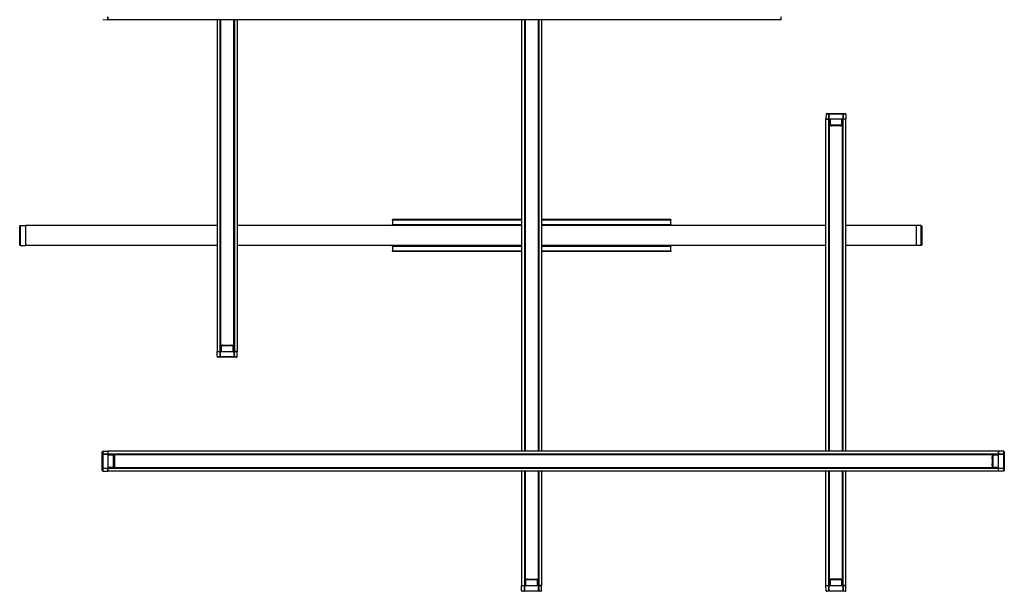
# Model space of a CAD drawing. Header units: millimetres. Extents: x 877 to 2009, y 1244 to 2405.
# Tile 1 of 4: x 877 to 2009, y 1244 to 1901. Entities that reach past the tile are written whole.
import ezdxf

# ---------------------------------------------------------------- set-up
doc = ezdxf.new("R2010")
doc.units = ezdxf.units.MM
doc.header["$LTSCALE"] = 10

msp = doc.modelspace()

# ---------------------------------------------------------------- linework, layer by layer
at = {"color": 7, "linetype": 'Continuous', "lineweight": 25}
for p, q in [((978.2, 1904.4), (978.2, 1901.2)), ((978.2, 1901.2), (978.2, 1904.3)), ((1752.2, 1901.2), (1752.2, 1904.3)), ((972.4, 1901.3), (978.2, 1901.2)), ((1752.2, 1901.2), (978.2, 1901.2)), ((1103.7, 1901.2), (1103.7, 1519.7)), ((1106.9, 1901.2), (1106.9, 1519.7)), ((1107.3, 1901.2), (1107.3, 1519.7)), ((1107.5, 1901.2), (1107.5, 1527.2)), ((1107.7, 1901.2), (1107.7, 1527.2)), ((1122.8, 1901.2), (1122.8, 1527.2)), ((1123, 1527.2), (1123, 1901.2)), ((1123.1, 1901.2), (1123.1, 1519.7)), ((1123.5, 1901.2), (1123.5, 1519.7)), ((1126.7, 1901.2), (1126.7, 1519.7)), ((1453.7, 1901.2), (1453.7, 1405.2)), ((1456.9, 1901.2), (1456.9, 1405.2)), ((1457.3, 1901.2), (1457.3, 1405.2)), ((1457.5, 1901.2), (1457.5, 1405.2)), ((1457.7, 1901.2), (1457.7, 1405.2)), ((1472.8, 1901.2), (1472.8, 1405.2)), ((1473, 1405.2), (1473, 1901.2)), ((1473.1, 1901.2), (1473.1, 1405.2)), ((1473.5, 1901.2), (1473.5, 1405.2)), ((1476.7, 1901.2), (1476.7, 1405.2)), ((1803.8, 1792.5), (1803.7, 1786.7)), ((1807, 1792.5), (1803.8, 1792.5)), ((1804.5, 1793.2), (1807.4, 1793.2)), ((1823.3, 1792.5), (1807.2, 1792.5)), ((1807.4, 1793.2), (1823, 1793.2)), ((1823, 1793.2), (1825.9, 1793.2)), ((1826.6, 1792.5), (1823.4, 1792.5)), ((1826.6, 1792.5), (1826.7, 1786.7)), ((1803.7, 1405.2), (1803.7, 1786.7)), ((1803.7, 1786.7), (1806.9, 1786.7)), ((1807, 1786.7), (1803.7, 1786.7)), ((1806.9, 1405.2), (1806.9, 1786.7)), ((1808.4, 1786.7), (1807.1, 1786.7)), ((1807.3, 1405.2), (1807.3, 1786.7)), ((1807.5, 1779.2), (1807.5, 1786.7)), ((1807.5, 1779.2), (1807.5, 1786.7)), ((1807.5, 1779.2), (1807.5, 1786.7)), ((1807.5, 1779.2), (1807.5, 1405.2)), ((1807.5, 1779.2), (1807.7, 1779.2)), ((1807.6, 1786.7), (1807.7, 1780.2)), ((1807.7, 1779.2), (1807.7, 1783.4)), ((1807.7, 1782.7), (1807.7, 1782.7)), ((1807.7, 1782.2), (1807.7, 1782.2)), ((1807.7, 1780.2), (1808.4, 1780.2)), ((1822.8, 1779.2), (1807.7, 1779.2)), ((1807.7, 1405.2), (1807.7, 1779.2)), ((1808.4, 1779.7), (1808.2, 1779.7)), ((1822.1, 1786.7), (1808.4, 1786.7)), ((1808.4, 1786.7), (1808.4, 1780.2)), ((1808.4, 1780.2), (1822.1, 1780.2)), ((1808.4, 1779.7), (1808.4, 1780.2)), ((1822.1, 1779.7), (1808.4, 1779.7)), ((1809.5, 1779.2), (1809.5, 1779.7)), ((1809.7, 1779.2), (1809.7, 1779.7)), ((1809.8, 1779.7), (1809.8, 1779.2)), ((1809.8, 1779.2), (1809.8, 1779.2)), ((1809.9, 1779.2), (1809.9, 1779.7)), ((1810.3, 1779.2), (1810.3, 1779.7)), ((1811.6, 1779.2), (1810.3, 1779.2)), ((1810.3, 1779.2), (1810.3, 1779.2)), ((1811.6, 1779.2), (1811.6, 1779.7)), ((1818.8, 1779.7), (1818.8, 1779.2)), ((1820.1, 1779.2), (1818.8, 1779.2)), ((1820.1, 1779.7), (1820.1, 1779.2)), ((1820.1, 1779.2), (1820.1, 1779.2)), ((1820.5, 1779.2), (1820.5, 1779.7)), ((1820.6, 1779.2), (1820.6, 1779.7)), ((1820.6, 1779.2), (1820.6, 1779.2)), ((1820.8, 1779.2), (1820.8, 1779.7)), ((1821, 1779.2), (1821, 1779.7)), ((1823.3, 1786.7), (1822.1, 1786.7)), ((1822.1, 1780.2), (1822.1, 1786.7)), ((1822.1, 1779.7), (1822.1, 1780.2)), ((1822.1, 1780.2), (1822.7, 1780.2)), ((1822.2, 1779.7), (1822.1, 1779.7)), ((1822.7, 1780.2), (1822.8, 1786.7)), ((1822.7, 1782.7), (1822.8, 1782.7)), ((1822.8, 1782.2), (1822.7, 1782.2)), ((1822.8, 1779.2), (1822.8, 1783.4)), ((1823, 1779.2), (1822.8, 1779.2)), ((1822.8, 1405.2), (1822.8, 1779.2)), ((1822.9, 1786.7), (1822.9, 1779.2)), ((1822.9, 1779.2), (1822.9, 1786.7)), ((1822.9, 1779.2), (1822.9, 1786.7)), ((1823, 1405.2), (1823, 1779.2)), ((1823.1, 1405.2), (1823.1, 1786.7)), ((1823.5, 1786.7), (1823.3, 1786.7)), ((1826.7, 1786.7), (1823.5, 1786.7)), ((1826.7, 1786.7), (1823.5, 1786.7)), ((1823.5, 1405.2), (1823.5, 1786.7)), ((1826.7, 1405.2), (1826.7, 1786.7)), ((877.4, 1664.6), (883.2, 1664.7)), ((877.4, 1664.6), (877.4, 1641.8)), ((1103.7, 1664.7), (883.2, 1664.7)), ((883.2, 1664.7), (883.2, 1641.7)), ((1453.7, 1664.7), (1126.7, 1664.7)), ((1305.2, 1670.6), (1305.2, 1671.7)), ((1453.7, 1671.7), (1305.2, 1671.7)), ((1305.2, 1670.6), (1305.2, 1665.8)), ((1453.7, 1670.6), (1305.2, 1670.6)), ((1305.2, 1664.7), (1305.2, 1665.8)), ((1305.3, 1665.3), (1305.2, 1665.7)), ((1305.2, 1665.7), (1305.2, 1664.7)), ((1305.3, 1665.2), (1305.3, 1665.3)), ((1305.3, 1665.3), (1305.3, 1664.7)), ((1453.7, 1665.3), (1305.3, 1665.3)), ((1305.5, 1664.8), (1305.3, 1665.2)), ((1305.3, 1665.2), (1305.3, 1664.7)), ((1625.2, 1671.7), (1476.7, 1671.7)), ((1625.2, 1670.6), (1476.7, 1670.6)), ((1625.1, 1665.3), (1476.7, 1665.3)), ((1803.7, 1664.7), (1476.7, 1664.7)), ((1625.1, 1665.2), (1624.9, 1664.8)), ((1625.1, 1665.3), (1625.2, 1665.7)), ((1625.1, 1665.3), (1625.1, 1665.2)), ((1625.1, 1665.3), (1625.1, 1664.7)), ((1625.1, 1665.2), (1625.1, 1664.7)), ((1625.2, 1671.7), (1625.2, 1670.6)), ((1625.2, 1665.8), (1625.2, 1670.6)), ((1625.2, 1665.8), (1625.2, 1664.7)), ((1625.2, 1664.7), (1625.2, 1665.7)), ((1907.2, 1664.7), (1826.7, 1664.7)), ((1907.2, 1664.7), (1907.2, 1641.7)), ((1913, 1664.6), (1907.2, 1664.7)), ((1913, 1641.8), (1913, 1664.6)), ((876.7, 1642.5), (876.7, 1663.9)), ((1913.7, 1663.9), (1913.7, 1642.5)), ((877.4, 1641.8), (883.2, 1641.7)), ((1103.7, 1641.7), (883.2, 1641.7)), ((1453.7, 1641.7), (1126.7, 1641.7)), ((1305.2, 1640.6), (1305.2, 1641.7)), ((1305.2, 1641.7), (1305.2, 1640.6)), ((1305.3, 1641.2), (1305.3, 1641.7)), ((1305.3, 1641), (1305.3, 1641.7)), ((1305.3, 1641.2), (1305.5, 1641.5)), ((1803.7, 1641.7), (1476.7, 1641.7)), ((1624.9, 1641.5), (1625.1, 1641.2)), ((1625.1, 1641.2), (1625.1, 1641.7)), ((1625.1, 1641), (1625.1, 1641.7)), ((1625.2, 1641.7), (1625.2, 1640.6)), ((1625.2, 1640.6), (1625.2, 1641.7)), ((1907.2, 1641.7), (1826.7, 1641.7)), ((1913, 1641.8), (1907.2, 1641.7)), ((1305.3, 1641), (1305.2, 1640.6)), ((1305.2, 1640.6), (1305.2, 1635.7)), ((1305.2, 1634.7), (1305.2, 1635.7)), ((1305.2, 1635.7), (1453.7, 1635.7)), ((1453.7, 1634.7), (1305.2, 1634.7)), ((1305.3, 1641), (1305.3, 1641.2)), ((1305.3, 1641), (1453.7, 1641)), ((1476.7, 1641), (1625.1, 1641)), ((1476.7, 1635.7), (1625.2, 1635.7)), ((1625.2, 1634.7), (1476.7, 1634.7)), ((1625.1, 1641.2), (1625.1, 1641)), ((1625.1, 1641), (1625.2, 1640.6)), ((1625.2, 1635.7), (1625.2, 1640.6)), ((1625.2, 1635.7), (1625.2, 1634.7)), ((1103.7, 1519.7), (1106.9, 1519.7)), ((1103.8, 1513.9), (1103.7, 1519.7)), ((1103.7, 1519.7), (1107, 1519.7)), ((1107, 1519.7), (1107.1, 1519.7)), ((1107.1, 1519.7), (1108.4, 1519.7)), ((1107.5, 1519.7), (1107.5, 1527.2)), ((1107.5, 1527.2), (1107.7, 1527.2)), ((1107.5, 1527.2), (1107.5, 1519.7)), ((1107.5, 1527.2), (1107.5, 1519.7)), ((1107.7, 1526.2), (1107.6, 1519.7)), ((1107.7, 1527.2), (1107.7, 1523)), ((1107.7, 1527.2), (1122.8, 1527.2)), ((1108.4, 1526.2), (1107.7, 1526.2)), ((1107.7, 1524.2), (1107.7, 1524.2)), ((1107.7, 1523.7), (1107.7, 1523.7)), ((1108.2, 1526.7), (1108.4, 1526.7)), ((1108.4, 1526.7), (1108.4, 1526.2)), ((1108.4, 1526.7), (1122.1, 1526.7)), ((1108.4, 1526.2), (1108.4, 1519.7)), ((1122.1, 1526.2), (1108.4, 1526.2)), ((1108.4, 1519.7), (1122.1, 1519.7)), ((1109.5, 1527.2), (1109.5, 1526.7)), ((1109.7, 1527.2), (1109.7, 1526.7)), ((1109.8, 1527.1), (1109.8, 1527.2)), ((1109.8, 1527.1), (1109.8, 1526.7)), ((1109.9, 1527.2), (1109.9, 1526.7)), ((1110.3, 1526.7), (1110.3, 1527.2)), ((1110.3, 1527.2), (1111.6, 1527.2)), ((1110.3, 1527.2), (1110.3, 1527.2)), ((1111.6, 1526.7), (1111.6, 1527.2)), ((1118.8, 1527.2), (1118.8, 1526.7)), ((1118.8, 1527.2), (1120.1, 1527.2)), ((1120.1, 1527.2), (1120.1, 1526.7)), ((1120.1, 1527.2), (1120.1, 1527.2)), ((1120.5, 1527.2), (1120.5, 1526.7)), ((1120.6, 1527.2), (1120.6, 1527.1)), ((1120.6, 1526.7), (1120.6, 1527.1)), ((1120.8, 1527.2), (1120.8, 1526.7)), ((1121, 1527.2), (1121, 1526.7)), ((1122.1, 1526.7), (1122.1, 1526.2)), ((1122.1, 1526.7), (1122.2, 1526.7)), ((1122.1, 1519.7), (1122.1, 1526.2)), ((1122.7, 1526.2), (1122.1, 1526.2)), ((1122.1, 1519.7), (1123.3, 1519.7)), ((1122.8, 1519.7), (1122.7, 1526.2)), ((1122.7, 1524.2), (1122.8, 1524.2)), ((1122.8, 1523.7), (1122.7, 1523.7)), ((1122.8, 1527.2), (1122.8, 1523)), ((1123, 1527.2), (1122.8, 1527.2)), ((1122.9, 1527.2), (1122.9, 1519.7)), ((1122.9, 1527.2), (1122.9, 1519.7)), ((1126.7, 1519.7), (1123.5, 1519.7)), ((1123.5, 1519.7), (1126.7, 1519.7)), ((1126.6, 1513.9), (1126.7, 1519.7)), ((1103.8, 1513.9), (1107, 1513.9)), ((1107.4, 1513.2), (1104.5, 1513.2)), ((1107.2, 1513.9), (1123.3, 1513.9)), ((1123, 1513.2), (1107.4, 1513.2)), ((1125.9, 1513.2), (1123, 1513.2)), ((1123.4, 1513.9), (1126.6, 1513.9)), ((971.7, 1401.5), (971.7, 1404.4)), ((972.4, 1405.1), (978.2, 1405.2)), ((972.4, 1405.1), (972.4, 1401.9)), ((2002.2, 1405.2), (978.2, 1405.2)), ((978.2, 1405.2), (978.2, 1402)), ((978.2, 1405.2), (978.2, 1401.9)), ((2002.2, 1405.2), (2002.2, 1402)), ((2008, 1405.1), (2002.2, 1405.2)), ((2002.2, 1401.9), (2002.2, 1405.2)), ((2008, 1401.9), (2008, 1405.1)), ((2008.7, 1404.4), (2008.7, 1401.5)), ((971.7, 1385.9), (971.7, 1401.5)), ((972.4, 1401.7), (972.4, 1385.6)), ((2002.2, 1402), (978.2, 1402)), ((978.2, 1401.9), (978.2, 1401.8)), ((978.2, 1401.8), (978.2, 1400.5)), ((2002.2, 1401.6), (978.2, 1401.6)), ((978.2, 1401.4), (985.7, 1401.4)), ((985.7, 1401.4), (978.2, 1401.4)), ((985.7, 1401.4), (978.2, 1401.4)), ((984.7, 1401.2), (978.2, 1401.3)), ((978.2, 1400.5), (978.2, 1386.8)), ((984.7, 1400.5), (978.2, 1400.5)), ((985.7, 1401.2), (981.5, 1401.2)), ((982.2, 1401.2), (982.2, 1401.2)), ((982.7, 1401.2), (982.7, 1401.2)), ((984.7, 1400.5), (984.7, 1401.2)), ((984.7, 1386.8), (984.7, 1400.5)), ((985.2, 1400.5), (984.7, 1400.5)), ((985.2, 1400.7), (985.2, 1400.5)), ((985.2, 1400.5), (985.2, 1386.8)), ((985.7, 1399.4), (985.2, 1399.4)), ((985.7, 1399.2), (985.2, 1399.2)), ((985.7, 1399.1), (985.2, 1399.1)), ((985.2, 1398.6), (985.7, 1398.6)), ((985.2, 1397.3), (985.7, 1397.3)), ((1994.7, 1401.4), (985.7, 1401.4)), ((985.7, 1401.4), (985.7, 1401.2)), ((1994.7, 1401.2), (985.7, 1401.2)), ((985.7, 1401.2), (985.7, 1386.1)), ((985.7, 1399.1), (985.7, 1399.1)), ((985.7, 1398.6), (985.7, 1397.3)), ((985.7, 1398.6), (985.7, 1398.6)), ((1994.7, 1401.4), (2002.2, 1401.4)), ((1994.7, 1401.4), (1994.7, 1401.2)), ((2002.2, 1401.4), (1994.7, 1401.4)), ((2002.2, 1401.4), (1994.7, 1401.4)), ((1998.9, 1401.2), (1994.7, 1401.2)), ((1994.7, 1401.2), (1994.7, 1386.1)), ((1995.2, 1399.4), (1994.7, 1399.4)), ((1995.2, 1399.2), (1994.7, 1399.2)), ((1994.7, 1399.1), (1994.8, 1399.1)), ((1994.7, 1398.6), (1995.2, 1398.6)), ((1994.7, 1397.3), (1994.7, 1398.6)), ((1994.7, 1398.6), (1994.7, 1398.6)), ((1994.7, 1397.3), (1995.2, 1397.3)), ((1995.2, 1399.1), (1994.8, 1399.1)), ((1995.2, 1400.5), (1995.2, 1400.7)), ((1995.2, 1386.8), (1995.2, 1400.5)), ((1995.2, 1400.5), (1995.7, 1400.5)), ((2002.2, 1401.3), (1995.7, 1401.2)), ((1995.7, 1401.2), (1995.7, 1400.5)), ((1995.7, 1400.5), (1995.7, 1386.8)), ((2002.2, 1400.5), (1995.7, 1400.5)), ((1997.7, 1401.2), (1997.7, 1401.2)), ((1998.2, 1401.2), (1998.2, 1401.2)), ((2002.2, 1401.9), (2002.2, 1401.8)), ((2002.2, 1400.5), (2002.2, 1401.8)), ((2002.2, 1386.8), (2002.2, 1400.5)), ((2008, 1385.6), (2008, 1401.7)), ((2008.7, 1401.5), (2008.7, 1385.9)), ((971.7, 1383), (971.7, 1385.9)), ((972.4, 1385.5), (972.4, 1382.3)), ((972.4, 1382.3), (978.2, 1382.2)), ((978.2, 1386.8), (978.2, 1385.6)), ((978.2, 1386.8), (984.7, 1386.8)), ((978.2, 1386.1), (984.7, 1386.2)), ((985.7, 1386), (978.2, 1386)), ((985.7, 1386), (978.2, 1386)), ((2002.2, 1385.8), (978.2, 1385.8)), ((978.2, 1385.4), (978.2, 1385.6)), ((978.2, 1385.4), (978.2, 1382.2)), ((2002.2, 1385.3), (978.2, 1385.3)), ((978.2, 1382.2), (978.2, 1385.3)), ((2002.2, 1382.2), (978.2, 1382.2)), ((985.7, 1386.1), (981.5, 1386.1)), ((982.2, 1386.1), (982.2, 1386.1)), ((982.7, 1386.2), (982.7, 1386.1)), ((985.2, 1386.8), (984.7, 1386.8)), ((984.7, 1386.2), (984.7, 1386.8)), ((985.7, 1390), (985.2, 1390)), ((985.7, 1388.8), (985.2, 1388.8)), ((985.2, 1388.3), (985.7, 1388.3)), ((985.7, 1388.1), (985.2, 1388.1)), ((985.7, 1387.9), (985.2, 1387.9)), ((985.2, 1386.8), (985.2, 1386.7)), ((985.7, 1390), (985.7, 1388.8)), ((985.7, 1388.8), (985.7, 1388.8)), ((985.7, 1388.3), (985.7, 1388.3)), ((1994.7, 1386.1), (985.7, 1386.1)), ((985.7, 1385.9), (985.7, 1386.1)), ((985.7, 1385.9), (1994.7, 1385.9)), ((1453.7, 1382.2), (1453.7, 1250.7)), ((1456.9, 1382.2), (1456.9, 1250.7)), ((1457.3, 1382.2), (1457.3, 1250.7)), ((1457.5, 1382.2), (1457.5, 1258.2)), ((1457.7, 1382.2), (1457.7, 1258.2)), ((1472.8, 1382.2), (1472.8, 1258.2)), ((1473, 1258.2), (1473, 1382.2)), ((1473.1, 1382.2), (1473.1, 1250.7)), ((1473.5, 1382.2), (1473.5, 1250.7)), ((1476.7, 1382.2), (1476.7, 1250.7)), ((1803.7, 1250.7), (1803.7, 1382.2)), ((1806.9, 1250.7), (1806.9, 1382.2)), ((1807.3, 1250.7), (1807.3, 1382.2)), ((1807.5, 1382.2), (1807.5, 1258.2)), ((1807.7, 1258.2), (1807.7, 1382.2)), ((1822.8, 1258.2), (1822.8, 1382.2)), ((1823, 1258.2), (1823, 1382.2)), ((1823.1, 1250.7), (1823.1, 1382.2)), ((1823.5, 1250.7), (1823.5, 1382.2)), ((1826.7, 1250.7), (1826.7, 1382.2)), ((1995.2, 1390), (1994.7, 1390)), ((1994.7, 1388.8), (1994.7, 1390)), ((1995.2, 1388.8), (1994.7, 1388.8)), ((1994.7, 1388.8), (1994.7, 1388.8)), ((1994.8, 1388.3), (1994.7, 1388.3)), ((1995.2, 1388.1), (1994.7, 1388.1)), ((1995.2, 1387.9), (1994.7, 1387.9)), ((1998.9, 1386.1), (1994.7, 1386.1)), ((1994.7, 1385.9), (1994.7, 1386.1)), ((2002.2, 1386), (1994.7, 1386)), ((2002.2, 1386), (1994.7, 1386)), ((1994.8, 1388.3), (1995.2, 1388.3)), ((1995.2, 1386.7), (1995.2, 1386.8)), ((1995.2, 1386.8), (1995.7, 1386.8)), ((1995.7, 1386.8), (2002.2, 1386.8)), ((1995.7, 1386.8), (1995.7, 1386.2)), ((1995.7, 1386.2), (2002.2, 1386.1)), ((1997.7, 1386.1), (1997.7, 1386.2)), ((1998.2, 1386.1), (1998.2, 1386.1)), ((2002.2, 1385.6), (2002.2, 1386.8)), ((2002.2, 1385.4), (2002.2, 1385.6)), ((2002.2, 1382.2), (2002.2, 1385.4)), ((2002.2, 1382.2), (2002.2, 1385.3)), ((2008, 1382.3), (2002.2, 1382.2)), ((2008, 1382.3), (2008, 1385.5)), ((2008.7, 1385.9), (2008.7, 1383)), ((1457.5, 1250.7), (1457.5, 1258.2)), ((1457.5, 1258.2), (1457.7, 1258.2)), ((1457.5, 1258.2), (1457.5, 1250.7)), ((1457.5, 1258.2), (1457.5, 1250.7)), ((1457.7, 1257.2), (1457.6, 1250.7)), ((1457.7, 1258.2), (1472.8, 1258.2)), ((1457.7, 1258.2), (1457.7, 1254)), ((1458.4, 1257.2), (1457.7, 1257.2)), ((1458.2, 1257.7), (1458.4, 1257.7)), ((1458.4, 1257.7), (1458.4, 1257.2)), ((1458.4, 1257.7), (1472.1, 1257.7)), ((1458.4, 1257.2), (1458.4, 1250.7)), ((1472.1, 1257.2), (1458.4, 1257.2)), ((1459.5, 1258.2), (1459.5, 1257.7)), ((1459.7, 1258.2), (1459.7, 1257.7)), ((1459.8, 1258.1), (1459.8, 1258.2)), ((1459.8, 1258.1), (1459.8, 1257.7)), ((1459.9, 1258.2), (1459.9, 1257.7)), ((1460.3, 1257.7), (1460.3, 1258.2)), ((1460.3, 1258.2), (1461.6, 1258.2)), ((1460.3, 1258.2), (1460.3, 1258.2)), ((1461.6, 1257.7), (1461.6, 1258.2)), ((1468.8, 1258.2), (1468.8, 1257.7)), ((1468.8, 1258.2), (1470.1, 1258.2)), ((1470.1, 1258.2), (1470.1, 1257.7)), ((1470.1, 1258.2), (1470.1, 1258.2)), ((1470.5, 1258.2), (1470.5, 1257.7)), ((1470.6, 1258.2), (1470.6, 1258.1)), ((1470.6, 1257.7), (1470.6, 1258.1)), ((1470.8, 1258.2), (1470.8, 1257.7)), ((1471, 1258.2), (1471, 1257.7)), ((1472.1, 1257.7), (1472.1, 1257.2)), ((1472.1, 1257.7), (1472.2, 1257.7)), ((1472.1, 1250.7), (1472.1, 1257.2)), ((1472.7, 1257.2), (1472.1, 1257.2)), ((1472.8, 1250.7), (1472.7, 1257.2)), ((1473, 1258.2), (1472.8, 1258.2)), ((1472.8, 1258.2), (1472.8, 1254)), ((1472.9, 1258.2), (1472.9, 1250.7)), ((1472.9, 1258.2), (1472.9, 1250.7)), ((1807.5, 1250.7), (1807.5, 1258.2)), ((1807.5, 1258.2), (1807.7, 1258.2)), ((1807.5, 1250.7), (1807.5, 1258.2)), ((1807.5, 1250.7), (1807.5, 1258.2)), ((1807.7, 1257.2), (1807.6, 1250.7)), ((1807.7, 1254), (1807.7, 1258.2)), ((1822.8, 1258.2), (1807.7, 1258.2)), ((1808.4, 1257.2), (1807.7, 1257.2)), ((1808.2, 1257.7), (1808.4, 1257.7)), ((1808.4, 1257.7), (1822.1, 1257.7)), ((1808.4, 1257.7), (1808.4, 1257.2)), ((1808.4, 1257.2), (1808.4, 1250.7)), ((1822.1, 1257.2), (1808.4, 1257.2)), ((1809.5, 1257.7), (1809.5, 1258.2)), ((1809.7, 1257.7), (1809.7, 1258.2)), ((1809.8, 1258.1), (1809.8, 1258.2)), ((1809.8, 1258.1), (1809.8, 1257.7)), ((1809.9, 1257.7), (1809.9, 1258.2)), ((1810.3, 1257.7), (1810.3, 1258.2)), ((1810.3, 1258.2), (1811.6, 1258.2)), ((1810.3, 1258.2), (1810.3, 1258.2)), ((1811.6, 1257.7), (1811.6, 1258.2)), ((1818.8, 1258.2), (1818.8, 1257.7)), ((1818.8, 1258.2), (1820.1, 1258.2)), ((1820.1, 1258.2), (1820.1, 1257.7)), ((1820.1, 1258.2), (1820.1, 1258.2)), ((1820.5, 1257.7), (1820.5, 1258.2)), ((1820.6, 1258.2), (1820.6, 1258.1)), ((1820.6, 1257.7), (1820.6, 1258.1)), ((1820.8, 1257.7), (1820.8, 1258.2)), ((1821, 1257.7), (1821, 1258.2)), ((1822.1, 1257.7), (1822.1, 1257.2)), ((1822.1, 1257.7), (1822.2, 1257.7)), ((1822.1, 1250.7), (1822.1, 1257.2)), ((1822.7, 1257.2), (1822.1, 1257.2)), ((1822.8, 1250.7), (1822.7, 1257.2)), ((1822.8, 1254), (1822.8, 1258.2)), ((1823, 1258.2), (1822.8, 1258.2)), ((1822.9, 1258.2), (1822.9, 1250.7)), ((1822.9, 1250.7), (1822.9, 1258.2)), ((1822.9, 1250.7), (1822.9, 1258.2)), ((1453.8, 1244.9), (1453.7, 1250.7)), ((1453.7, 1250.7), (1457, 1250.7)), ((1453.7, 1250.7), (1456.9, 1250.7)), ((1457, 1250.7), (1457.1, 1250.7)), ((1457.1, 1250.7), (1458.4, 1250.7)), ((1457.7, 1255.2), (1457.7, 1255.2)), ((1457.7, 1254.7), (1457.7, 1254.7)), ((1458.4, 1250.7), (1472.1, 1250.7)), ((1472.1, 1250.7), (1473.3, 1250.7)), ((1472.7, 1255.2), (1472.8, 1255.2)), ((1472.8, 1254.7), (1472.7, 1254.7)), ((1473.5, 1250.7), (1476.7, 1250.7)), ((1476.7, 1250.7), (1473.5, 1250.7)), ((1476.6, 1244.9), (1476.7, 1250.7)), ((1803.7, 1250.7), (1806.9, 1250.7)), ((1803.8, 1244.9), (1803.7, 1250.7)), ((1803.7, 1250.7), (1807, 1250.7)), ((1807, 1250.7), (1807.1, 1250.7)), ((1807.1, 1250.7), (1808.4, 1250.7)), ((1807.7, 1255.2), (1807.7, 1255.2)), ((1807.7, 1254.7), (1807.7, 1254.7)), ((1808.4, 1250.7), (1822.1, 1250.7)), ((1822.1, 1250.7), (1823.3, 1250.7)), ((1822.7, 1255.2), (1822.8, 1255.2)), ((1822.8, 1254.7), (1822.7, 1254.7)), ((1826.7, 1250.7), (1823.5, 1250.7)), ((1823.5, 1250.7), (1826.7, 1250.7)), ((1826.6, 1244.9), (1826.7, 1250.7)), ((1453.8, 1244.9), (1457, 1244.9)), ((1457.4, 1244.2), (1454.5, 1244.2)), ((1457.2, 1244.9), (1473.3, 1244.9)), ((1473, 1244.2), (1457.4, 1244.2)), ((1475.9, 1244.2), (1473, 1244.2)), ((1473.4, 1244.9), (1476.6, 1244.9)), ((1803.8, 1244.9), (1807, 1244.9)), ((1807.4, 1244.2), (1804.5, 1244.2)), ((1807.2, 1244.9), (1823.3, 1244.9)), ((1823, 1244.2), (1807.4, 1244.2)), ((1825.9, 1244.2), (1823, 1244.2)), ((1823.4, 1244.9), (1826.6, 1244.9))]:
    msp.add_line(p, q, dxfattribs=at)
at = {"color": 7, "linetype": 'Continuous', "lineweight": 25, "flags": 128}
for points in [[(1807, 1786.7), (1807, 1787.1), (1807, 1788.7), (1807, 1792.5)], [(1807.2, 1792.5), (1807.1, 1789.6), (1807.1, 1786.7)], [(1823.3, 1786.7), (1823.3, 1789.6), (1823.3, 1792.5)], [(1823.4, 1792.5), (1823.4, 1792.1), (1823.4, 1790.5), (1823.5, 1786.7)], [(1107, 1513.9), (1107, 1514.3), (1107, 1515.9), (1107, 1519.7)], [(1107.1, 1519.7), (1107.1, 1516.8), (1107.2, 1513.9)], [(1123.3, 1513.9), (1123.3, 1516.8), (1123.3, 1519.7)], [(1123.5, 1519.7), (1123.5, 1519.3), (1123.4, 1517.7), (1123.4, 1513.9)], [(972.4, 1401.9), (972.8, 1401.9), (974.4, 1401.9), (978.2, 1401.9)], [(978.2, 1401.8), (975.3, 1401.8), (972.4, 1401.7)], [(2002.2, 1401.9), (2002.6, 1401.9), (2004.2, 1401.9), (2008, 1401.9)], [(2008, 1401.7), (2005.1, 1401.8), (2002.2, 1401.8)], [(972.4, 1385.6), (975.3, 1385.6), (978.2, 1385.6)], [(978.2, 1385.4), (977.8, 1385.4), (976.2, 1385.5), (972.4, 1385.5)], [(2002.2, 1385.6), (2005.1, 1385.6), (2008, 1385.6)], [(2008, 1385.5), (2007.6, 1385.5), (2006, 1385.5), (2002.2, 1385.4)], [(1457, 1244.9), (1457, 1245.3), (1457, 1246.9), (1457, 1250.7)], [(1457.1, 1250.7), (1457.1, 1247.8), (1457.2, 1244.9)], [(1473.3, 1244.9), (1473.3, 1247.8), (1473.3, 1250.7)], [(1473.5, 1250.7), (1473.5, 1250.3), (1473.4, 1248.7), (1473.4, 1244.9)], [(1807, 1244.9), (1807, 1245.3), (1807, 1246.9), (1807, 1250.7)], [(1807.1, 1250.7), (1807.1, 1247.8), (1807.2, 1244.9)], [(1823.3, 1244.9), (1823.3, 1247.8), (1823.3, 1250.7)], [(1823.5, 1250.7), (1823.5, 1250.3), (1823.4, 1248.7), (1823.4, 1244.9)]]:
    msp.add_lwpolyline(points, dxfattribs=at)
at = {"color": 7, "linetype": 'Continuous', "lineweight": 25}
for centre, radius, start, end in [((1804.5, 1792.5), 0.7, 90, 179), ((1807.1, 1784.4), 8.14, 89.4707, 90.5293), ((1823.3, 1784.4), 8.14, 89.4707, 90.5293), ((1825.9, 1792.5), 0.7, 1, 90), ((1808.2, 1780.2), 0.5, 181, 270), ((1810.2, 1781.6), 2.41, 262.0416, 273.962), ((1820.2, 1781.6), 2.41, 266.038, 277.9584), ((1822.2, 1780.2), 0.5, 270, 359), ((877.4, 1663.9), 0.7, 91, 180), ((1305.4, 1665.8), 0.181, 180.0982, 195.7906), ((1625, 1665.8), 0.181, 344.2094, 359.9018), ((1913, 1663.9), 0.7, 0, 89), ((877.4, 1642.5), 0.7, 180, 269), ((1913, 1642.5), 0.7, 271, 0), ((1305.4, 1640.6), 0.181, 164.2094, 179.9018), ((1625, 1640.6), 0.181, 0.0982, 15.7906), ((1108.2, 1526.2), 0.5, 90, 179), ((1110.2, 1524.8), 2.41, 86.038, 97.9584), ((1120.2, 1524.8), 2.41, 82.0416, 93.962), ((1122.2, 1526.2), 0.5, 1, 90), ((1104.5, 1513.9), 0.7, 181, 270), ((1107.1, 1522), 8.14, 269.4707, 270.5293), ((1123.3, 1522), 8.14, 269.4707, 270.5293), ((1125.9, 1513.9), 0.7, 270, 359), ((972.4, 1404.4), 0.7, 91, 180), ((2008, 1404.4), 0.7, 0, 89), ((980.5, 1401.8), 8.14, 179.4707, 180.5293), ((984.7, 1400.7), 0.5, 0, 89), ((983.3, 1398.7), 2.41, 356.038, 7.9584), ((1997.1, 1398.7), 2.41, 172.0416, 183.962), ((1995.7, 1400.7), 0.5, 91, 180), ((1999.9, 1401.8), 8.14, 359.4707, 0.5293), ((972.4, 1383), 0.7, 180, 269), ((980.5, 1385.6), 8.14, 179.4707, 180.5293), ((984.7, 1386.7), 0.5, 271, 0), ((983.3, 1388.6), 2.41, 352.0416, 3.962), ((1997.1, 1388.6), 2.41, 176.038, 187.9584), ((1995.7, 1386.7), 0.5, 180, 269), ((1999.9, 1385.6), 8.14, 359.4707, 0.5293), ((2008, 1383), 0.7, 271, 0), ((1458.2, 1257.2), 0.5, 90, 179), ((1460.2, 1255.8), 2.41, 86.038, 97.9584), ((1470.2, 1255.8), 2.41, 82.0416, 93.962), ((1472.2, 1257.2), 0.5, 1, 90), ((1808.2, 1257.2), 0.5, 90, 179), ((1810.2, 1255.8), 2.41, 86.038, 97.9584), ((1820.2, 1255.8), 2.41, 82.0416, 93.962), ((1822.2, 1257.2), 0.5, 1, 90), ((1454.5, 1244.9), 0.7, 181, 270), ((1457.1, 1253), 8.14, 269.4707, 270.5293), ((1473.3, 1253), 8.14, 269.4707, 270.5293), ((1475.9, 1244.9), 0.7, 270, 359), ((1804.5, 1244.9), 0.7, 181, 270), ((1807.1, 1253), 8.14, 269.4707, 270.5293), ((1823.3, 1253), 8.14, 269.4707, 270.5293), ((1825.9, 1244.9), 0.7, 270, 359)]:
    msp.add_arc(centre, radius, start, end, dxfattribs=at)
for points, knots in [([(1807, 1792.5), (1807, 1792.6), (1807, 1792.7), (1807.1, 1792.9), (1807.1, 1793), (1807.2, 1793.1), (1807.3, 1793.2), (1807.4, 1793.2), (1807.4, 1793.2), (1807.4, 1793.2), (1807.4, 1793.2), (1807.4, 1793.2)], [0, 0, 0, 0, 0.175209, 0.373653, 0.509284, 0.752625, 0.891418, 0.950852, 0.97764, 0.994784, 1, 1, 1, 1]), ([(1807.4, 1793.2), (1807.4, 1793.2), (1807.4, 1793.2), (1807.4, 1793.2), (1807.4, 1793.2), (1807.3, 1793.2), (1807.3, 1793.1), (1807.2, 1793), (1807.2, 1792.9), (1807.2, 1792.7), (1807.2, 1792.6), (1807.2, 1792.5)], [0, 0, 0, 0, 0.005218, 0.022182, 0.048808, 0.108083, 0.247391, 0.49067, 0.626279, 0.824736, 1, 1, 1, 1]), ([(1823.3, 1792.5), (1823.3, 1792.6), (1823.3, 1792.7), (1823.2, 1792.9), (1823.2, 1793), (1823.1, 1793.1), (1823.1, 1793.2), (1823.1, 1793.2), (1823, 1793.2), (1823, 1793.2), (1823, 1793.2), (1823, 1793.2)], [0, 0, 0, 0, 0.175264, 0.373721, 0.50933, 0.752609, 0.891917, 0.951192, 0.977818, 0.994782, 1, 1, 1, 1]), ([(1823, 1793.2), (1823, 1793.2), (1823, 1793.2), (1823, 1793.2), (1823.1, 1793.2), (1823.1, 1793.2), (1823.2, 1793.1), (1823.3, 1793), (1823.4, 1792.9), (1823.4, 1792.7), (1823.4, 1792.6), (1823.4, 1792.5)], [0, 0, 0, 0, 0.005216, 0.02236, 0.049148, 0.108582, 0.247375, 0.490716, 0.626347, 0.824791, 1, 1, 1, 1]), ([(1807.1, 1786.7), (1807.1, 1786.7), (1807, 1786.7), (1807, 1786.7), (1807, 1786.7), (1807, 1786.7)], [0, 0, 0, 0, 0.397704, 0.795408, 1, 1, 1, 1]), ([(1812.4, 1779.7), (1812.4, 1779.7), (1812.4, 1779.6), (1812.2, 1779.4), (1811.9, 1779.2), (1811.7, 1779.2), (1811.6, 1779.2)], [0, 0, 0, 0, 0.000559, 0.335375, 0.667748, 1, 1, 1, 1]), ([(1818.8, 1779.2), (1818.7, 1779.2), (1818.5, 1779.2), (1818.2, 1779.4), (1818, 1779.6), (1818, 1779.7), (1818, 1779.7)], [0, 0, 0, 0, 0.332252, 0.664625, 0.999441, 1, 1, 1, 1]), ([(1823.5, 1786.7), (1823.4, 1786.7), (1823.4, 1786.7), (1823.4, 1786.7), (1823.3, 1786.7), (1823.3, 1786.7)], [0, 0, 0, 0, 0.397704, 0.795408, 1, 1, 1, 1]), ([(1305.7, 1664.7), (1305.7, 1664.7), (1305.6, 1664.7), (1305.6, 1664.8), (1305.6, 1664.8), (1305.5, 1664.8)], [0, 0, 0, 0, 0.275781, 0.679022, 1, 1, 1, 1]), ([(1624.9, 1664.8), (1624.9, 1664.8), (1624.8, 1664.8), (1624.8, 1664.7), (1624.8, 1664.7), (1624.8, 1664.7)], [0, 0, 0, 0, 0.320981, 0.72422, 1, 1, 1, 1]), ([(1305.5, 1641.5), (1305.6, 1641.5), (1305.6, 1641.6), (1305.6, 1641.6), (1305.7, 1641.7), (1305.7, 1641.7)], [0, 0, 0, 0, 0.320981, 0.72422, 1, 1, 1, 1]), ([(1624.8, 1641.7), (1624.8, 1641.7), (1624.8, 1641.6), (1624.8, 1641.6), (1624.9, 1641.5), (1624.9, 1641.5)], [0, 0, 0, 0, 0.2757808, 0.6790216, 1, 1, 1, 1]), ([(1107, 1519.7), (1107, 1519.7), (1107, 1519.7), (1107.1, 1519.7), (1107.1, 1519.7), (1107.1, 1519.7)], [0, 0, 0, 0, 0.397704, 0.795408, 1, 1, 1, 1]), ([(1111.6, 1527.2), (1111.7, 1527.1), (1111.9, 1527.1), (1112.2, 1527), (1112.4, 1526.8), (1112.4, 1526.7), (1112.4, 1526.7)], [0, 0, 0, 0, 0.332252, 0.664625, 0.999441, 1, 1, 1, 1]), ([(1118, 1526.7), (1118, 1526.7), (1118, 1526.8), (1118.2, 1527), (1118.5, 1527.1), (1118.7, 1527.1), (1118.8, 1527.2)], [0, 0, 0, 0, 0.000559, 0.335375, 0.667748, 1, 1, 1, 1]), ([(1123.3, 1519.7), (1123.3, 1519.7), (1123.4, 1519.7), (1123.4, 1519.7), (1123.4, 1519.7), (1123.5, 1519.7)], [0, 0, 0, 0, 0.397704, 0.795408, 1, 1, 1, 1]), ([(1107.4, 1513.2), (1107.4, 1513.2), (1107.4, 1513.2), (1107.4, 1513.2), (1107.4, 1513.2), (1107.3, 1513.2), (1107.2, 1513.2), (1107.1, 1513.3), (1107.1, 1513.5), (1107, 1513.7), (1107, 1513.8), (1107, 1513.9)], [0, 0, 0, 0, 0.005216, 0.02236, 0.049148, 0.108582, 0.247375, 0.490716, 0.626347, 0.824791, 1, 1, 1, 1]), ([(1107.2, 1513.9), (1107.2, 1513.8), (1107.2, 1513.7), (1107.2, 1513.5), (1107.2, 1513.3), (1107.3, 1513.2), (1107.3, 1513.2), (1107.4, 1513.2), (1107.4, 1513.2), (1107.4, 1513.2), (1107.4, 1513.2), (1107.4, 1513.2)], [0, 0, 0, 0, 0.175264, 0.373721, 0.50933, 0.752609, 0.891917, 0.951192, 0.977818, 0.994782, 1, 1, 1, 1]), ([(1123.4, 1513.9), (1123.4, 1513.8), (1123.4, 1513.7), (1123.4, 1513.5), (1123.3, 1513.3), (1123.2, 1513.2), (1123.1, 1513.2), (1123.1, 1513.2), (1123, 1513.2), (1123, 1513.2), (1123, 1513.2), (1123, 1513.2)], [0, 0, 0, 0, 0.175209, 0.373653, 0.509284, 0.752625, 0.891418, 0.950852, 0.97764, 0.994784, 1, 1, 1, 1]), ([(1123, 1513.2), (1123, 1513.2), (1123, 1513.2), (1123, 1513.2), (1123.1, 1513.2), (1123.1, 1513.2), (1123.1, 1513.2), (1123.2, 1513.3), (1123.2, 1513.5), (1123.3, 1513.7), (1123.3, 1513.8), (1123.3, 1513.9)], [0, 0, 0, 0, 0.005218, 0.022182, 0.048808, 0.108083, 0.247391, 0.49067, 0.626279, 0.824736, 1, 1, 1, 1]), ([(971.7, 1401.5), (971.7, 1401.5), (971.7, 1401.5), (971.7, 1401.5), (971.7, 1401.5), (971.7, 1401.6), (971.8, 1401.7), (971.9, 1401.8), (972, 1401.8), (972.2, 1401.9), (972.3, 1401.9), (972.4, 1401.9)], [0, 0, 0, 0, 0.005216, 0.02236, 0.049148, 0.108582, 0.247375, 0.490716, 0.626347, 0.824791, 1, 1, 1, 1]), ([(972.4, 1401.7), (972.3, 1401.7), (972.2, 1401.7), (972, 1401.7), (971.9, 1401.7), (971.8, 1401.6), (971.7, 1401.6), (971.7, 1401.5), (971.7, 1401.5), (971.7, 1401.5), (971.7, 1401.5), (971.7, 1401.5)], [0, 0, 0, 0, 0.175264, 0.373721, 0.50933, 0.752609, 0.891917, 0.951192, 0.977818, 0.994782, 1, 1, 1, 1]), ([(978.2, 1401.9), (978.2, 1401.9), (978.2, 1401.9), (978.2, 1401.8), (978.2, 1401.8), (978.2, 1401.8)], [0, 0, 0, 0, 0.397704, 0.795408, 1, 1, 1, 1]), ([(985.7, 1397.3), (985.7, 1397.2), (985.6, 1397), (985.5, 1396.7), (985.3, 1396.5), (985.2, 1396.5), (985.2, 1396.5)], [0, 0, 0, 0, 0.332252, 0.664625, 0.999441, 1, 1, 1, 1]), ([(1995.2, 1396.5), (1995.2, 1396.5), (1995.1, 1396.5), (1994.9, 1396.7), (1994.8, 1397), (1994.7, 1397.2), (1994.7, 1397.3)], [0, 0, 0, 0, 0.000559, 0.335375, 0.667748, 1, 1, 1, 1]), ([(2002.2, 1401.8), (2002.2, 1401.8), (2002.2, 1401.8), (2002.2, 1401.9), (2002.2, 1401.9), (2002.2, 1401.9)], [0, 0, 0, 0, 0.397704, 0.795408, 1, 1, 1, 1]), ([(2008, 1401.9), (2008.1, 1401.9), (2008.2, 1401.9), (2008.4, 1401.8), (2008.6, 1401.8), (2008.7, 1401.7), (2008.7, 1401.6), (2008.7, 1401.5), (2008.7, 1401.5), (2008.7, 1401.5), (2008.7, 1401.5), (2008.7, 1401.5)], [0, 0, 0, 0, 0.175209, 0.373653, 0.509284, 0.752625, 0.891418, 0.950852, 0.97764, 0.994784, 1, 1, 1, 1]), ([(2008.7, 1401.5), (2008.7, 1401.5), (2008.7, 1401.5), (2008.7, 1401.5), (2008.7, 1401.5), (2008.7, 1401.6), (2008.7, 1401.6), (2008.6, 1401.7), (2008.4, 1401.7), (2008.2, 1401.7), (2008.1, 1401.7), (2008, 1401.7)], [0, 0, 0, 0, 0.005218, 0.022182, 0.048808, 0.108083, 0.247391, 0.49067, 0.626279, 0.824736, 1, 1, 1, 1]), ([(971.7, 1385.9), (971.7, 1385.9), (971.7, 1385.9), (971.7, 1385.9), (971.7, 1385.8), (971.7, 1385.8), (971.8, 1385.8), (971.9, 1385.7), (972, 1385.7), (972.2, 1385.6), (972.3, 1385.6), (972.4, 1385.6)], [0, 0, 0, 0, 0.005218, 0.022182, 0.048808, 0.108083, 0.247391, 0.49067, 0.626279, 0.824736, 1, 1, 1, 1]), ([(972.4, 1385.5), (972.3, 1385.5), (972.2, 1385.5), (972, 1385.5), (971.9, 1385.6), (971.8, 1385.7), (971.7, 1385.8), (971.7, 1385.8), (971.7, 1385.8), (971.7, 1385.9), (971.7, 1385.9), (971.7, 1385.9)], [0, 0, 0, 0, 0.175209, 0.373653, 0.509284, 0.752625, 0.891418, 0.950852, 0.97764, 0.994784, 1, 1, 1, 1]), ([(978.2, 1385.6), (978.2, 1385.6), (978.2, 1385.5), (978.2, 1385.5), (978.2, 1385.4), (978.2, 1385.4)], [0, 0, 0, 0, 0.397704, 0.795408, 1, 1, 1, 1]), ([(985.2, 1390.9), (985.2, 1390.9), (985.3, 1390.9), (985.5, 1390.7), (985.6, 1390.4), (985.7, 1390.2), (985.7, 1390)], [0, 0, 0, 0, 0.000559, 0.335375, 0.667748, 1, 1, 1, 1]), ([(1994.7, 1390), (1994.7, 1390.2), (1994.8, 1390.4), (1994.9, 1390.7), (1995.1, 1390.9), (1995.2, 1390.9), (1995.2, 1390.9)], [0, 0, 0, 0, 0.332252, 0.664625, 0.999441, 1, 1, 1, 1]), ([(2002.2, 1385.4), (2002.2, 1385.5), (2002.2, 1385.5), (2002.2, 1385.5), (2002.2, 1385.6), (2002.2, 1385.6)], [0, 0, 0, 0, 0.397704, 0.795408, 1, 1, 1, 1]), ([(2008, 1385.6), (2008.1, 1385.6), (2008.2, 1385.6), (2008.4, 1385.7), (2008.6, 1385.7), (2008.7, 1385.8), (2008.7, 1385.8), (2008.7, 1385.8), (2008.7, 1385.9), (2008.7, 1385.9), (2008.7, 1385.9), (2008.7, 1385.9)], [0, 0, 0, 0, 0.175264, 0.373721, 0.50933, 0.752609, 0.891917, 0.951192, 0.977818, 0.994782, 1, 1, 1, 1]), ([(2008.7, 1385.9), (2008.7, 1385.9), (2008.7, 1385.9), (2008.7, 1385.8), (2008.7, 1385.8), (2008.7, 1385.8), (2008.7, 1385.7), (2008.6, 1385.6), (2008.4, 1385.5), (2008.2, 1385.5), (2008.1, 1385.5), (2008, 1385.5)], [0, 0, 0, 0, 0.005216, 0.02236, 0.049148, 0.108582, 0.247375, 0.490716, 0.626347, 0.824791, 1, 1, 1, 1]), ([(1461.6, 1258.2), (1461.7, 1258.1), (1461.9, 1258.1), (1462.2, 1258), (1462.4, 1257.8), (1462.4, 1257.7), (1462.4, 1257.7)], [0, 0, 0, 0, 0.332252, 0.664625, 0.999441, 1, 1, 1, 1]), ([(1468, 1257.7), (1468, 1257.7), (1468, 1257.8), (1468.2, 1258), (1468.5, 1258.1), (1468.7, 1258.1), (1468.8, 1258.2)], [0, 0, 0, 0, 0.000559, 0.335375, 0.667748, 1, 1, 1, 1]), ([(1811.6, 1258.2), (1811.7, 1258.1), (1811.9, 1258.1), (1812.2, 1258), (1812.4, 1257.8), (1812.4, 1257.7), (1812.4, 1257.7)], [0, 0, 0, 0, 0.332252, 0.664625, 0.999441, 1, 1, 1, 1]), ([(1818, 1257.7), (1818, 1257.7), (1818, 1257.8), (1818.2, 1258), (1818.5, 1258.1), (1818.7, 1258.1), (1818.8, 1258.2)], [0, 0, 0, 0, 0.000559, 0.335375, 0.667748, 1, 1, 1, 1]), ([(1457, 1250.7), (1457, 1250.7), (1457, 1250.7), (1457.1, 1250.7), (1457.1, 1250.7), (1457.1, 1250.7)], [0, 0, 0, 0, 0.397704, 0.795408, 1, 1, 1, 1]), ([(1473.3, 1250.7), (1473.3, 1250.7), (1473.4, 1250.7), (1473.4, 1250.7), (1473.4, 1250.7), (1473.5, 1250.7)], [0, 0, 0, 0, 0.397704, 0.795408, 1, 1, 1, 1]), ([(1807, 1250.7), (1807, 1250.7), (1807, 1250.7), (1807.1, 1250.7), (1807.1, 1250.7), (1807.1, 1250.7)], [0, 0, 0, 0, 0.397704, 0.795408, 1, 1, 1, 1]), ([(1823.3, 1250.7), (1823.3, 1250.7), (1823.4, 1250.7), (1823.4, 1250.7), (1823.4, 1250.7), (1823.5, 1250.7)], [0, 0, 0, 0, 0.397704, 0.795408, 1, 1, 1, 1]), ([(1457.4, 1244.2), (1457.4, 1244.2), (1457.4, 1244.2), (1457.4, 1244.2), (1457.4, 1244.2), (1457.3, 1244.2), (1457.2, 1244.2), (1457.1, 1244.3), (1457.1, 1244.5), (1457, 1244.7), (1457, 1244.8), (1457, 1244.9)], [0, 0, 0, 0, 0.005216, 0.02236, 0.049148, 0.108582, 0.247375, 0.490716, 0.626347, 0.824791, 1, 1, 1, 1]), ([(1457.2, 1244.9), (1457.2, 1244.8), (1457.2, 1244.7), (1457.2, 1244.5), (1457.2, 1244.3), (1457.3, 1244.2), (1457.3, 1244.2), (1457.4, 1244.2), (1457.4, 1244.2), (1457.4, 1244.2), (1457.4, 1244.2), (1457.4, 1244.2)], [0, 0, 0, 0, 0.175264, 0.373721, 0.50933, 0.752609, 0.891917, 0.951192, 0.977818, 0.994782, 1, 1, 1, 1]), ([(1473.4, 1244.9), (1473.4, 1244.8), (1473.4, 1244.7), (1473.4, 1244.5), (1473.3, 1244.3), (1473.2, 1244.2), (1473.1, 1244.2), (1473.1, 1244.2), (1473, 1244.2), (1473, 1244.2), (1473, 1244.2), (1473, 1244.2)], [0, 0, 0, 0, 0.175209, 0.373653, 0.509284, 0.752625, 0.891418, 0.950852, 0.97764, 0.994784, 1, 1, 1, 1]), ([(1473, 1244.2), (1473, 1244.2), (1473, 1244.2), (1473, 1244.2), (1473.1, 1244.2), (1473.1, 1244.2), (1473.1, 1244.2), (1473.2, 1244.3), (1473.2, 1244.5), (1473.3, 1244.7), (1473.3, 1244.8), (1473.3, 1244.9)], [0, 0, 0, 0, 0.005218, 0.022182, 0.048808, 0.108083, 0.247391, 0.49067, 0.626279, 0.824736, 1, 1, 1, 1]), ([(1807.4, 1244.2), (1807.4, 1244.2), (1807.4, 1244.2), (1807.4, 1244.2), (1807.4, 1244.2), (1807.3, 1244.2), (1807.2, 1244.2), (1807.1, 1244.3), (1807.1, 1244.5), (1807, 1244.7), (1807, 1244.8), (1807, 1244.9)], [0, 0, 0, 0, 0.005216, 0.02236, 0.049148, 0.108582, 0.247375, 0.490716, 0.626347, 0.824791, 1, 1, 1, 1]), ([(1807.2, 1244.9), (1807.2, 1244.8), (1807.2, 1244.7), (1807.2, 1244.5), (1807.2, 1244.3), (1807.3, 1244.2), (1807.3, 1244.2), (1807.4, 1244.2), (1807.4, 1244.2), (1807.4, 1244.2), (1807.4, 1244.2), (1807.4, 1244.2)], [0, 0, 0, 0, 0.175264, 0.373721, 0.50933, 0.752609, 0.891917, 0.951192, 0.977818, 0.994782, 1, 1, 1, 1]), ([(1823.4, 1244.9), (1823.4, 1244.8), (1823.4, 1244.7), (1823.4, 1244.5), (1823.3, 1244.3), (1823.2, 1244.2), (1823.1, 1244.2), (1823.1, 1244.2), (1823, 1244.2), (1823, 1244.2), (1823, 1244.2), (1823, 1244.2)], [0, 0, 0, 0, 0.175209, 0.373653, 0.509284, 0.752625, 0.891418, 0.950852, 0.97764, 0.994784, 1, 1, 1, 1]), ([(1823, 1244.2), (1823, 1244.2), (1823, 1244.2), (1823, 1244.2), (1823.1, 1244.2), (1823.1, 1244.2), (1823.1, 1244.2), (1823.2, 1244.3), (1823.2, 1244.5), (1823.3, 1244.7), (1823.3, 1244.8), (1823.3, 1244.9)], [0, 0, 0, 0, 0.005218, 0.022182, 0.048808, 0.108083, 0.247391, 0.49067, 0.626279, 0.824736, 1, 1, 1, 1])]:
    msp.add_open_spline(points, degree=3, knots=knots, dxfattribs=at)

doc.saveas('drawing.dxf')
